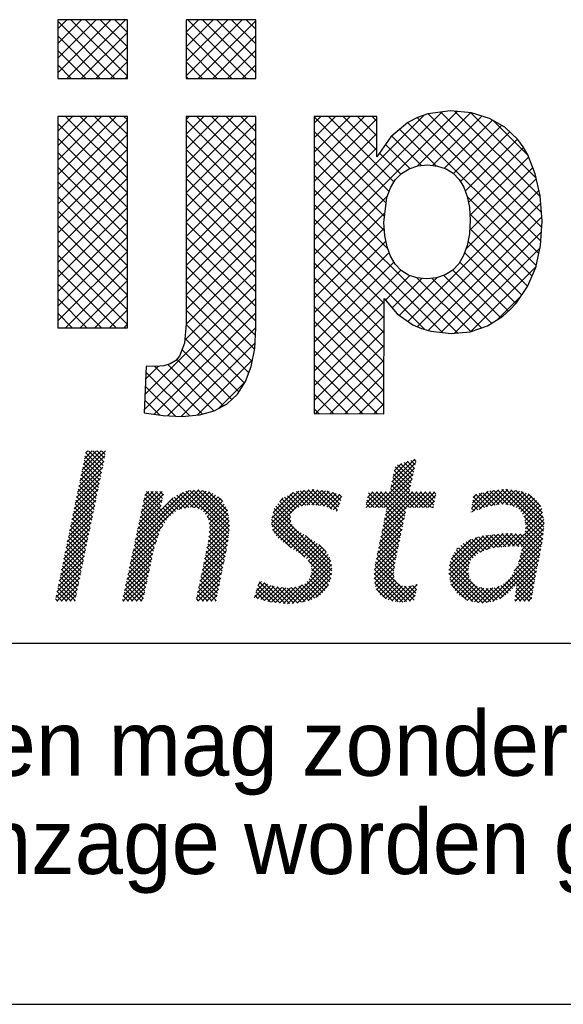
# Model space of a CAD drawing. Extents: x -4389 to 148511, y -40018 to 84100.
# Tile 17 of 28: x 133325 to 134829, y 0 to 2725. Entities that reach past the tile are written whole.
import ezdxf

# ---------------------------------------------------------------- set-up
doc = ezdxf.new("R2010")
doc.units = 0
doc.header["$LTSCALE"] = 100
doc.layers.get('0').update_dxf_attribs({"linetype": 'CONTINUOUS'})
for name, color, linetype in [('00KAD025', 2, 'CONTINUOUS'), ('00KAD070', 5, 'CONTINUOUS'), ('7', 7, 'CONTINUOUS'), ('BL$4----', 7, 'CONTINUOUS')]:
    doc.layers.add(name, color=color, linetype=linetype)
doc.styles.add('BURO-018', font='BUROFONT.shx', dxfattribs={"height": 180})
doc.styles.add('BURO-025', font='BUROFONT.shx', dxfattribs={"height": 250})
doc.styles.add('BURO-035', font='BUROFONT.shx', dxfattribs={"height": 350})
doc.styles.add('BURO-050', font='BUROFONT.shx', dxfattribs={"height": 500})

# ---------------------------------------------------------------- blocks, each defined once
blk = doc.blocks.new('*X7')
at = {"color": 0}
for p, q in [((-16.45, -46.53), (-13.95, -44.03)), ((-16.33, -45.96), (-14.4, -44.03)), ((-16.21, -45.4), (-14.85, -44.03)), ((-16.1, -44.83), (-15.3, -44.03)), ((-15.98, -44.27), (-15.75, -44.03)), ((-14.2, -45.51), (-15.68, -44.03)), ((-14.13, -45.14), (-15.23, -44.03)), ((-14.05, -44.77), (-14.79, -44.03)), ((-13.97, -44.4), (-14.34, -44.03)), ((-16.68, -47.66), (-14.12, -45.1)), ((-16.56, -47.09), (-14, -44.53)), ((-14.43, -46.63), (-16.12, -44.95)), ((-14.36, -46.26), (-16.04, -44.57)), ((-14.28, -45.89), (-15.97, -44.2)), ((15.23, -47.18), (17.55, -44.87)), ((15.35, -46.62), (16.88, -45.08)), ((17.53, -45.82), (16.82, -45.1)), ((17.61, -45.45), (17.16, -44.99)), ((17.7, -45.09), (17.49, -44.88)), ((-16.8, -48.23), (-14.23, -45.67)), ((-14.66, -47.75), (-16.35, -46.06)), ((-14.59, -47.38), (-16.27, -45.69)), ((-14.51, -47), (-16.2, -45.32)), ((13.51, -49.8), (17.54, -45.77)), ((15.11, -47.75), (17.67, -45.19)), ((15.46, -46.05), (16.21, -45.3)), ((17.12, -47.65), (15.47, -46.01)), ((17.2, -47.29), (15.55, -45.63)), ((17.29, -46.92), (15.8, -45.44)), ((17.37, -46.55), (16.14, -45.33)), ((17.45, -46.19), (16.48, -45.22)), ((-17.03, -49.36), (-14.47, -46.8)), ((-16.91, -48.79), (-14.35, -46.23)), ((-14.89, -48.87), (-16.58, -47.18)), ((-14.82, -48.49), (-16.5, -46.81)), ((-14.74, -48.12), (-16.43, -46.44)), ((13.96, -49.8), (17.41, -46.35)), ((14.41, -49.8), (17.29, -46.92)), ((17.92, -49.8), (15.24, -47.12)), ((18.37, -49.8), (15.32, -46.75)), ((17.04, -48.02), (15.4, -46.38)), ((-17.26, -50.49), (-14.7, -47.93)), ((-17.14, -49.92), (-14.58, -47.36)), ((-15.05, -49.61), (-16.73, -47.92)), ((-14.97, -49.24), (-16.66, -47.55)), ((-11.17, -54.27), (-4.9, -48.01)), ((-11.04, -53.7), (-5.41, -48.07)), ((-10.31, -50.27), (-8.19, -48.15)), ((-10.19, -49.7), (-8.64, -48.15)), ((-10.07, -49.13), (-9.09, -48.15)), ((-9.95, -48.56), (-9.54, -48.15)), ((-8.28, -49.64), (-9.77, -48.15)), ((-8.21, -49.27), (-9.32, -48.15)), ((-8.13, -48.89), (-8.87, -48.15)), ((-8.05, -48.52), (-8.42, -48.15)), ((-6.43, -49.98), (-4.45, -48)), ((-5.86, -49.86), (-4.07, -48.07)), ((-1.4, -52.49), (-5.75, -48.13)), ((-1.35, -52.08), (-5.37, -48.06)), ((-5.3, -49.75), (-3.69, -48.14)), ((-1.31, -51.68), (-4.97, -48.02)), ((-1.35, -51.18), (-4.55, -47.99)), ((-1.43, -50.65), (-4, -48.09)), ((-1.51, -50.13), (-3.45, -48.18)), ((2.95, -51.38), (6.28, -48.05)), ((3, -50.89), (5.76, -48.12)), ((3.02, -51.75), (6.8, -47.98)), ((3.1, -52.13), (7.26, -47.97)), ((6.87, -49.53), (5.5, -48.16)), ((7.31, -49.52), (5.89, -48.1)), ((6.02, -49.66), (7.67, -48.01)), ((7.83, -49.59), (6.29, -48.05)), ((6.57, -49.56), (8.08, -48.05)), ((8.36, -49.67), (6.69, -48)), ((7.06, -49.51), (8.48, -48.09)), ((9.11, -49.97), (7.09, -47.95)), ((7.48, -49.54), (8.85, -48.17)), ((9.67, -50.08), (7.59, -48)), ((9.78, -49.74), (8.09, -48.05)), ((9.89, -49.41), (8.59, -48.1)), ((14.56, -50.55), (17.03, -48.08)), ((14.67, -49.98), (17.16, -47.5)), ((17.03, -49.8), (15.09, -47.86)), ((17.47, -49.8), (15.16, -47.49)), ((23.36, -49.83), (25.05, -48.14)), ((23.42, -50.22), (25.59, -48.05)), ((24.11, -49.98), (26.09, -48)), ((24.8, -49.74), (26.58, -47.95)), ((26.56, -49.45), (25.2, -48.1)), ((25.38, -49.61), (27.04, -47.95)), ((27.08, -49.53), (25.6, -48.05)), ((25.9, -49.53), (27.43, -48.01)), ((27.68, -49.68), (26.01, -48.01)), ((30.67, -52.22), (26.42, -47.97)), ((26.43, -49.46), (27.82, -48.06)), ((30.7, -51.81), (26.82, -47.93)), ((26.84, -49.5), (28.21, -48.12)), ((30.74, -51.4), (27.34, -47.99)), ((30.66, -50.87), (27.87, -48.07)), ((30.57, -50.33), (28.4, -48.15)), ((-17.49, -51.62), (-14.93, -49.06)), ((-17.38, -51.05), (-14.82, -48.49)), ((-15.28, -50.73), (-16.96, -49.04)), ((-15.2, -50.36), (-16.89, -48.67)), ((-15.12, -49.98), (-16.81, -48.3)), ((-10.92, -53.13), (-6.05, -48.26)), ((-10.8, -52.56), (-7.06, -48.82)), ((-10.56, -51.42), (-8.16, -49.02)), ((-10.43, -50.85), (-8.04, -48.45)), ((-7.75, -51.07), (-10, -48.82)), ((-8.36, -50.01), (-9.92, -48.45)), ((-6.56, -50.01), (-7.45, -49.12)), ((-6.19, -49.93), (-7.2, -48.93)), ((-5.82, -49.86), (-6.95, -48.73)), ((-5.45, -49.78), (-6.69, -48.54)), ((-4.98, -49.8), (-6.38, -48.4)), ((-4.41, -49.92), (-6.07, -48.26)), ((-4.91, -49.81), (-3.31, -48.21)), ((-4.52, -49.87), (-3.01, -48.36)), ((-4.24, -50.04), (-2.74, -48.53)), ((-3.97, -50.22), (-2.46, -48.71)), ((-3.76, -50.46), (-2.19, -48.89)), ((-3.59, -50.73), (-2.02, -49.16)), ((-2.01, -49.18), (-2.49, -48.69)), ((3.12, -50.31), (5.16, -48.27)), ((3.81, -49.17), (4.16, -48.82)), ((5, -50.35), (3.82, -49.17)), ((5.22, -50.12), (4.02, -48.92)), ((5.44, -49.9), (4.3, -48.75)), ((5.76, -49.76), (4.59, -48.59)), ((6.08, -49.64), (4.88, -48.43)), ((6.47, -49.57), (5.17, -48.27)), ((7.88, -49.6), (9.21, -48.27)), ((8.27, -49.66), (9.56, -48.36)), ((8.61, -49.76), (9.91, -48.46)), ((8.93, -49.89), (10.14, -48.68)), ((10.01, -49.07), (9.2, -48.27)), ((10.12, -48.74), (9.82, -48.43)), ((12.61, -49.8), (14.21, -48.2)), ((12.62, -49.34), (13.76, -48.2)), ((13.43, -49.8), (12.68, -49.05)), ((12.74, -48.78), (13.31, -48.2)), ((13.88, -49.8), (12.76, -48.68)), ((14.33, -49.8), (12.84, -48.31)), ((12.86, -48.21), (12.86, -48.2)), ((13.06, -49.8), (14.66, -48.2)), ((16.38, -51.41), (13.18, -48.2)), ((16.46, -51.03), (13.63, -48.2)), ((16.54, -50.66), (14.08, -48.2)), ((14.21, -52.25), (18.25, -48.2)), ((14.33, -51.68), (17.8, -48.2)), ((14.44, -51.11), (17.35, -48.2)), ((16.62, -50.29), (14.53, -48.2)), ((16.69, -49.92), (14.98, -48.2)), ((17.1, -49.8), (18.7, -48.2)), ((18.82, -49.8), (17.22, -48.2)), ((17.55, -49.8), (19.15, -48.2)), ((19.27, -49.8), (17.67, -48.2)), ((18, -49.8), (19.6, -48.2)), ((19.49, -49.57), (18.12, -48.2)), ((18.45, -49.8), (19.7, -48.55)), ((19.56, -49.2), (18.57, -48.2)), ((18.9, -49.8), (19.58, -49.12)), ((19.64, -48.83), (19.02, -48.2)), ((19.72, -48.45), (19.47, -48.2)), ((23.43, -49.31), (24.44, -48.3)), ((24.31, -49.91), (23.46, -49.05)), ((23.49, -48.8), (23.84, -48.45)), ((24.65, -49.79), (23.51, -48.66)), ((24.98, -49.68), (23.77, -48.47)), ((25.36, -49.61), (24.13, -48.38)), ((25.75, -49.55), (24.49, -48.29)), ((26.15, -49.5), (24.85, -48.19)), ((27.23, -49.55), (28.59, -48.19)), ((27.6, -49.63), (28.91, -48.32)), ((27.88, -49.8), (29.22, -48.46)), ((28.16, -49.97), (29.48, -48.64)), ((28.37, -50.21), (29.75, -48.83)), ((28.54, -50.48), (29.96, -49.07)), ((30.4, -49.7), (29.1, -48.4)), ((-17.73, -52.75), (-15.17, -50.19)), ((-17.61, -52.18), (-15.05, -49.62)), ((-15.51, -51.84), (-17.19, -50.16)), ((-15.43, -51.47), (-17.12, -49.79)), ((-15.35, -51.1), (-17.04, -49.41)), ((-10.68, -51.99), (-8.27, -49.58)), ((-8.27, -51.9), (-10.24, -49.93)), ((-8.09, -51.63), (-10.16, -49.56)), ((-7.92, -51.35), (-10.08, -49.19)), ((-7.57, -50.8), (-8.32, -50.06)), ((-7.32, -50.6), (-8.1, -49.82)), ((-7.07, -50.4), (-7.89, -49.58)), ((-6.82, -50.21), (-7.68, -49.34)), ((-3.44, -51.04), (-1.85, -49.45)), ((-3.39, -51.43), (-1.69, -49.74)), ((-3.34, -51.83), (-1.53, -50.02)), ((9.09, -55.79), (3.22, -49.91)), ((4.93, -51.18), (3.42, -49.66)), ((4.91, -50.71), (3.62, -49.41)), ((9.25, -50.02), (9.91, -49.36)), ((9.56, -50.16), (9.68, -50.04)), ((12.53, -49.8), (12.53, -49.8)), ((12.98, -49.8), (12.61, -49.42)), ((16.3, -51.78), (14.65, -50.12)), ((19.34, -49.8), (19.46, -49.69)), ((23.65, -50.14), (23.35, -49.85)), ((23.98, -50.02), (23.41, -49.45)), ((28.72, -50.76), (30.17, -49.3)), ((28.77, -51.15), (30.33, -49.59)), ((28.83, -51.54), (30.49, -49.88)), ((-17.84, -53.31), (-15.28, -50.76)), ((-15.66, -52.59), (-17.35, -50.9)), ((-15.58, -52.22), (-17.27, -50.53)), ((-8.65, -52.87), (-10.48, -51.04)), ((-8.53, -52.53), (-10.4, -50.67)), ((-8.42, -52.2), (-10.32, -50.3)), ((-1.44, -52.89), (-3.57, -50.76)), ((-3.49, -53.33), (-1.35, -51.19)), ((-3.43, -52.82), (-1.41, -50.8)), ((-3.38, -52.32), (-1.47, -50.41)), ((8.99, -57.03), (2.97, -51.01)), ((9.06, -56.66), (3.05, -50.64)), ((9.1, -56.25), (3.13, -50.27)), ((3.27, -52.4), (4.9, -50.78)), ((3.45, -52.68), (4.94, -51.19)), ((13.98, -53.38), (16.5, -50.85)), ((14.09, -52.81), (16.62, -50.29)), ((16.15, -52.52), (14.49, -50.86)), ((16.23, -52.15), (14.57, -50.49)), ((23.31, -50.26), (23.3, -50.24)), ((27.97, -53.75), (30.69, -51.03)), ((30.63, -52.63), (28.66, -50.66)), ((28.79, -52.48), (30.62, -50.65)), ((28.84, -51.98), (30.56, -50.26)), ((-18.08, -54.45), (-15.52, -51.89)), ((-17.96, -53.88), (-15.4, -51.32)), ((-15.89, -53.71), (-17.58, -52.02)), ((-15.81, -53.33), (-17.5, -51.65)), ((-15.74, -52.96), (-17.42, -51.28)), ((-11.29, -54.84), (-8.13, -51.69)), ((-8.99, -53.87), (-10.71, -52.15)), ((-8.87, -53.54), (-10.63, -51.78)), ((-8.76, -53.2), (-10.55, -51.41)), ((-3.73, -54.47), (-1.35, -52.09)), ((-3.61, -53.9), (-1.3, -51.58)), ((-1.49, -53.29), (-3.4, -51.38)), ((-1.54, -53.69), (-3.33, -51.9)), ((6.35, -54.85), (2.97, -51.46)), ((4.98, -53.92), (3.08, -52.02)), ((3.65, -52.93), (5.06, -51.52)), ((3.9, -53.12), (5.25, -51.77)), ((4.15, -53.32), (5.47, -52.01)), ((13.74, -54.51), (16.26, -51.99)), ((13.86, -53.94), (16.38, -51.42)), ((15.91, -53.63), (14.26, -51.98)), ((15.99, -53.26), (14.34, -51.61)), ((16.07, -52.89), (14.42, -51.24)), ((28.41, -53.76), (30.74, -51.43)), ((28.43, -54.19), (30.69, -51.92)), ((30.59, -53.04), (28.79, -51.24)), ((30.44, -53.79), (28.82, -52.17)), ((30.52, -53.42), (28.86, -51.76)), ((-18.31, -55.58), (-15.75, -53.02)), ((-18.19, -55.01), (-15.63, -52.45)), ((-16.12, -54.82), (-17.81, -53.14)), ((-16.04, -54.45), (-17.73, -52.77)), ((-15.97, -54.08), (-17.65, -52.39)), ((-11.41, -55.41), (-8.54, -52.54)), ((-9.15, -54.61), (-10.87, -52.89)), ((-9.07, -54.24), (-10.79, -52.52)), ((-3.97, -55.6), (-1.46, -53.1)), ((-3.85, -55.04), (-1.41, -52.6)), ((-1.76, -54.81), (-3.46, -53.11)), ((-1.69, -54.44), (-3.42, -52.71)), ((-1.61, -54.07), (-3.37, -52.3)), ((4.41, -53.51), (5.71, -52.22)), ((4.67, -53.7), (5.98, -52.39)), ((4.93, -53.89), (6.26, -52.56)), ((5.2, -54.07), (6.53, -52.74)), ((5.47, -54.25), (6.81, -52.91)), ((5.75, -54.42), (7.08, -53.09)), ((9.02, -55.27), (6.42, -52.66)), ((13.51, -55.63), (16.02, -53.13)), ((13.63, -55.07), (16.14, -52.56)), ((15.68, -54.74), (14.03, -53.1)), ((15.76, -54.37), (14.11, -52.72)), ((15.84, -54), (14.19, -52.35)), ((21.04, -56.19), (24.55, -52.68)), ((21.05, -56.63), (25.06, -52.62)), ((21.09, -55.69), (23.96, -52.83)), ((21.12, -57.01), (25.56, -52.57)), ((21.27, -55.06), (23.28, -53.06)), ((24.25, -54.33), (23.08, -53.16)), ((24.58, -54.21), (23.38, -53.01)), ((24.91, -54.1), (23.72, -52.9)), ((25.24, -53.98), (24.06, -52.79)), ((24.25, -54.33), (26.06, -52.51)), ((25.6, -53.89), (24.41, -52.69)), ((26.01, -53.85), (24.81, -52.65)), ((24.94, -54.09), (26.57, -52.46)), ((26.43, -53.82), (25.22, -52.61)), ((25.59, -53.89), (27.05, -52.43)), ((26.85, -53.79), (25.62, -52.56)), ((27.26, -53.75), (26.03, -52.52)), ((26.08, -53.85), (27.47, -52.45)), ((27.71, -53.75), (26.43, -52.47)), ((26.56, -53.81), (27.9, -52.47)), ((28.16, -53.76), (26.84, -52.43)), ((27.05, -53.77), (28.33, -52.5)), ((30.15, -55.29), (27.3, -52.44)), ((27.53, -53.74), (28.75, -52.52)), ((30.22, -54.92), (27.77, -52.47)), ((28.14, -55.38), (30.6, -52.91)), ((30.3, -54.54), (28.25, -52.49)), ((28.28, -54.78), (30.65, -52.42)), ((30.37, -54.17), (28.72, -52.52)), ((-18.54, -56.71), (-15.98, -54.15)), ((-18.43, -56.14), (-15.87, -53.58)), ((-16.27, -55.57), (-17.96, -53.88)), ((-16.2, -55.2), (-17.88, -53.51)), ((-11.65, -56.56), (-9, -53.9)), ((-11.53, -55.98), (-8.77, -53.22)), ((-9.38, -55.73), (-11.11, -54)), ((-9.3, -55.36), (-11.03, -53.63)), ((-9.22, -54.98), (-10.95, -53.26)), ((-4.21, -56.74), (-1.63, -54.17)), ((-4.09, -56.17), (-1.52, -53.61)), ((-1.92, -55.56), (-3.6, -53.87)), ((-1.84, -55.18), (-3.53, -53.5)), ((6.03, -54.58), (7.36, -53.26)), ((6.28, -54.78), (7.61, -53.45)), ((6.52, -54.99), (7.87, -53.65)), ((6.73, -55.24), (8.12, -53.84)), ((6.91, -55.5), (8.33, -54.08)), ((8.52, -54.32), (7.78, -53.58)), ((13.46, -56.13), (15.9, -53.7)), ((15.53, -55.5), (13.88, -53.84)), ((15.6, -55.12), (13.96, -53.47)), ((23.15, -55.48), (21.79, -54.12)), ((21.83, -54.05), (21.94, -53.95)), ((23.28, -55.16), (22.01, -53.89)), ((23.51, -54.94), (22.24, -53.68)), ((23.74, -54.73), (22.48, -53.47)), ((23.97, -54.51), (22.78, -53.31)), ((24.95, -59.46), (30.4, -54.01)), ((27.7, -56.26), (30.51, -53.46)), ((30.08, -55.67), (28.46, -54.06)), ((-18.66, -57.27), (-16.1, -54.71)), ((-16.5, -56.68), (-18.19, -55)), ((-16.43, -56.31), (-18.11, -54.63)), ((-16.35, -55.94), (-18.04, -54.25)), ((-11.9, -57.7), (-9.23, -55.03)), ((-11.78, -57.13), (-9.12, -54.47)), ((-9.61, -56.84), (-11.35, -55.11)), ((-9.54, -56.47), (-11.27, -54.74)), ((-9.46, -56.1), (-11.19, -54.37)), ((-4.33, -57.31), (-1.75, -54.73)), ((-2.15, -56.67), (-3.84, -54.98)), ((-2.07, -56.3), (-3.76, -54.61)), ((-1.99, -55.93), (-3.68, -54.24)), ((4.6, -59.61), (9, -55.21)), ((8.89, -57.38), (6.69, -55.18)), ((6.94, -56.82), (8.86, -54.9)), ((7.02, -55.84), (8.53, -54.33)), ((7.07, -56.24), (8.72, -54.59)), ((13.41, -56.63), (15.78, -54.26)), ((13.43, -57.07), (15.66, -54.83)), ((15.44, -56.75), (13.65, -54.96)), ((15.43, -56.29), (13.73, -54.59)), ((15.48, -55.89), (13.8, -54.21)), ((23.08, -56.76), (21.3, -54.98)), ((23, -56.23), (21.43, -54.66)), ((23.05, -55.83), (21.61, -54.39)), ((25.5, -59.36), (30.29, -54.57)), ((26.22, -59.09), (30.18, -55.13)), ((29.86, -56.8), (28.2, -55.14)), ((29.93, -56.42), (28.29, -54.78)), ((30, -56.05), (28.37, -54.42)), ((-18.89, -58.4), (-16.33, -55.84)), ((-18.77, -57.84), (-16.22, -55.28)), ((-16.73, -57.8), (-18.42, -56.12)), ((-16.66, -57.43), (-18.34, -55.74)), ((-16.58, -57.06), (-18.27, -55.37)), ((-12.14, -58.84), (-9.47, -56.17)), ((-12.02, -58.27), (-9.35, -55.6)), ((-9.77, -57.58), (-11.5, -55.85)), ((-9.69, -57.21), (-11.42, -55.48)), ((-4.57, -58.45), (-1.98, -55.86)), ((-4.45, -57.88), (-1.86, -55.3)), ((-2.38, -57.79), (-4.07, -56.1)), ((-2.3, -57.42), (-3.99, -55.73)), ((-2.22, -57.05), (-3.92, -55.35)), ((5.08, -59.57), (9.06, -55.59)), ((5.57, -59.54), (9.11, -55.99)), ((8.76, -57.7), (7.05, -56)), ((16.73, -59.38), (13.46, -56.12)), ((13.49, -57.46), (15.55, -55.4)), ((17.12, -59.33), (13.51, -55.71)), ((13.55, -57.85), (15.48, -55.92)), ((17.49, -59.25), (13.57, -55.33)), ((24.5, -59.52), (21.05, -56.08)), ((24.9, -59.47), (21.1, -55.67)), ((25.29, -59.42), (21.18, -55.31)), ((21.19, -57.39), (23.18, -55.39)), ((21.29, -57.73), (23.03, -55.99)), ((29.66, -57.95), (27.8, -56.09)), ((27.92, -57.84), (30.07, -55.69)), ((29.73, -57.57), (27.97, -55.81)), ((29.8, -57.19), (28.11, -55.5)), ((-19.01, -58.97), (-16.45, -56.41)), ((-18.92, -59.33), (-16.56, -56.98)), ((-16.89, -58.55), (-18.57, -56.86)), ((-16.81, -58.17), (-18.5, -56.49)), ((-12.19, -59.33), (-9.59, -56.74)), ((-10, -58.69), (-11.74, -56.96)), ((-9.93, -58.32), (-11.66, -56.59)), ((-9.85, -57.95), (-11.58, -56.22)), ((-4.68, -59.01), (-2.1, -56.43)), ((-4.55, -59.33), (-2.21, -56.99)), ((-2.61, -58.91), (-4.31, -57.21)), ((-2.53, -58.54), (-4.23, -56.84)), ((-2.45, -58.16), (-4.15, -56.47)), ((6.11, -59.44), (9.08, -56.48)), ((6.71, -59.3), (9, -57.01)), ((8.18, -58.47), (6.79, -57.08)), ((8.4, -58.24), (6.95, -56.79)), ((8.59, -57.98), (7.03, -56.42)), ((15.86, -59.41), (13.41, -56.96)), ((16.33, -59.44), (13.42, -56.53)), ((13.68, -58.16), (15.41, -56.43)), ((13.86, -58.43), (15.46, -56.83)), ((14.04, -58.7), (15.57, -57.17)), ((24, -59.47), (21.03, -56.5)), ((23.46, -59.38), (21.13, -57.05)), ((21.48, -58), (23.03, -56.45)), ((21.66, -58.26), (23.09, -56.83)), ((21.85, -58.53), (23.23, -57.14)), ((27.75, -57.83), (27.08, -57.17)), ((29.46, -59.1), (27.31, -56.94)), ((29.53, -58.72), (27.47, -56.66)), ((29.6, -58.33), (27.64, -56.37)), ((27.78, -58.88), (29.87, -56.79)), ((27.85, -58.36), (29.96, -56.25)), ((-17.45, -59.33), (-18.8, -57.98)), ((-17.04, -59.29), (-18.73, -57.61)), ((-16.96, -58.92), (-18.65, -57.23)), ((-18.47, -59.33), (-16.68, -57.54)), ((-18.02, -59.33), (-16.8, -58.11)), ((-10.71, -59.33), (-11.98, -58.07)), ((-10.26, -59.33), (-11.9, -57.7)), ((-10.08, -59.07), (-11.82, -57.33)), ((-11.74, -59.33), (-9.71, -57.31)), ((-11.29, -59.33), (-9.83, -57.88)), ((-3.08, -59.33), (-4.46, -57.95)), ((-2.68, -59.28), (-4.38, -57.58)), ((-4.1, -59.33), (-2.33, -57.56)), ((-3.65, -59.33), (-2.44, -58.12)), ((1.2, -58.97), (2.57, -57.6)), ((1.4, -58.32), (2.25, -57.47)), ((2.86, -59.44), (1.48, -58.05)), ((1.54, -59.07), (2.88, -57.74)), ((3.36, -59.49), (1.58, -57.71)), ((1.6, -57.67), (1.93, -57.34)), ((3.86, -59.54), (1.69, -57.37)), ((1.89, -59.17), (3.23, -57.83)), ((4.36, -59.59), (2.23, -57.46)), ((2.24, -59.27), (3.63, -57.89)), ((2.59, -59.37), (4.02, -57.94)), ((2.97, -59.45), (4.42, -58)), ((4.81, -59.59), (3.01, -57.79)), ((3.37, -59.49), (4.89, -57.97)), ((5.23, -59.56), (3.55, -57.88)), ((3.78, -59.53), (5.4, -57.91)), ((5.65, -59.53), (4.07, -57.95)), ((4.19, -59.57), (6.07, -57.69)), ((6.03, -59.46), (4.57, -58.01)), ((6.4, -59.39), (4.98, -57.96)), ((6.75, -59.28), (5.38, -57.91)), ((7.07, -59.16), (5.75, -57.83)), ((7.39, -59.02), (6.06, -57.69)), ((7.67, -58.86), (6.37, -57.56)), ((7.95, -58.69), (6.59, -57.33)), ((7.49, -58.96), (8.76, -57.69)), ((15.33, -59.34), (13.49, -57.5)), ((14.65, -59.11), (13.64, -58.09)), ((14.29, -58.9), (15.74, -57.45)), ((14.58, -59.06), (15.99, -57.64)), ((14.86, -59.22), (16.3, -57.78)), ((15.22, -59.32), (16.68, -57.86)), ((15.61, -59.38), (17.21, -57.77)), ((16, -59.44), (17.8, -57.64)), ((16.47, -59.42), (17.72, -58.16)), ((17.57, -58.88), (16.52, -57.83)), ((17.65, -58.51), (16.95, -57.82)), ((17.73, -58.14), (17.33, -57.75)), ((17.81, -57.77), (17.7, -57.66)), ((22.84, -59.21), (21.23, -57.6)), ((22.08, -58.74), (23.42, -57.4)), ((22.36, -58.91), (23.65, -57.63)), ((22.64, -59.08), (23.92, -57.8)), ((22.91, -59.26), (24.22, -57.95)), ((23.27, -59.35), (24.61, -58.01)), ((23.65, -59.42), (25.02, -58.05)), ((24.04, -59.48), (25.52, -57.99)), ((25.64, -59.31), (24.28, -57.96)), ((24.44, -59.53), (26.15, -57.81)), ((25.96, -59.19), (24.82, -58.05)), ((26.29, -59.07), (25.25, -58.02)), ((26.56, -58.89), (25.65, -57.97)), ((26.82, -58.7), (25.99, -57.87)), ((27.08, -58.52), (26.31, -57.74)), ((27.32, -58.3), (26.59, -57.57)), ((27.53, -58.06), (26.85, -57.38)), ((27.78, -59.33), (29.77, -57.34)), ((29.25, -59.33), (27.9, -57.98)), ((28.23, -59.33), (29.68, -57.88)), ((-18.8, -59.33), (-19.03, -59.1)), ((-18.35, -59.33), (-18.96, -58.72)), ((-17.9, -59.33), (-18.88, -58.35)), ((-17.57, -59.33), (-16.91, -58.67)), ((-12.06, -59.33), (-12.21, -59.18)), ((-11.61, -59.33), (-12.14, -58.81)), ((-11.16, -59.33), (-12.06, -58.44)), ((-10.84, -59.33), (-9.95, -58.44)), ((-10.39, -59.33), (-10.07, -59.01)), ((-4.43, -59.33), (-4.69, -59.06)), ((-3.98, -59.33), (-4.62, -58.69)), ((-3.53, -59.33), (-4.54, -58.32)), ((-3.21, -59.33), (-2.56, -58.69)), ((1.62, -59.1), (1.27, -58.74)), ((2.25, -59.27), (1.37, -58.4)), ((16.98, -59.35), (17.6, -58.73)), ((27.9, -59.33), (27.74, -59.17)), ((28.35, -59.33), (27.8, -58.78)), ((28.8, -59.33), (27.85, -58.38)), ((28.67, -59.33), (29.58, -58.42)), ((29.12, -59.33), (29.49, -58.97)), ((-17.12, -59.33), (-17.03, -59.24)), ((-2.76, -59.33), (-2.68, -59.25))]:
    blk.add_line(p, q, dxfattribs=at)
blk = doc.blocks.new('KUIJPERSKLEUR')
at = {"color": 170}
for p, q in [((-150.81, 25.787), (-149.343, 27.254)), ((-150.81, 26.191), (-149.748, 27.254)), ((-150.81, 26.595), (-150.152, 27.254)), ((-150.81, 26.999), (-150.556, 27.254)), ((-149.229, 25.63), (-150.81, 27.212)), ((-150.563, 25.63), (-148.939, 27.254)), ((-148.885, 25.691), (-150.448, 27.254)), ((-148.885, 26.095), (-150.044, 27.254)), ((-148.885, 26.5), (-149.64, 27.254)), ((-148.885, 26.904), (-149.236, 27.254)), ((-147.261, 25.699), (-145.706, 27.254)), ((-147.261, 26.103), (-146.111, 27.254)), ((-147.261, 26.507), (-146.515, 27.254)), ((-147.261, 26.912), (-146.919, 27.254)), ((-145.592, 25.63), (-147.215, 27.254)), ((-146.926, 25.63), (-145.336, 27.22)), ((-145.336, 25.779), (-146.811, 27.254)), ((-145.336, 26.183), (-146.407, 27.254)), ((-145.336, 26.587), (-146.003, 27.254)), ((-145.336, 26.991), (-145.599, 27.254)), ((-149.633, 25.63), (-150.81, 26.808)), ((-150.159, 25.63), (-148.885, 26.904)), ((-145.996, 25.63), (-147.261, 26.896)), ((-146.522, 25.63), (-145.336, 26.816)), ((-149.755, 25.63), (-148.885, 26.5)), ((-146.4, 25.63), (-147.261, 26.492)), ((-150.037, 25.63), (-150.81, 26.404)), ((-146.118, 25.63), (-145.336, 26.412)), ((-150.441, 25.63), (-150.81, 26)), ((-149.351, 25.63), (-148.885, 26.096)), ((-146.804, 25.63), (-147.261, 26.088)), ((-145.714, 25.63), (-145.336, 26.008)), ((-148.946, 25.63), (-148.885, 25.692)), ((-147.208, 25.63), (-147.261, 25.684)), ((-150.81, 22.958), (-149.193, 24.576)), ((-150.81, 23.362), (-149.597, 24.576)), ((-150.81, 23.766), (-150.001, 24.576)), ((-150.81, 24.171), (-150.405, 24.576)), ((-150.81, 24.575), (-150.809, 24.576)), ((-148.885, 22.863), (-150.599, 24.576)), ((-148.885, 23.267), (-150.195, 24.576)), ((-148.885, 23.671), (-149.79, 24.576)), ((-148.885, 24.075), (-149.386, 24.576)), ((-148.885, 24.479), (-148.982, 24.576)), ((-147.261, 22.87), (-145.556, 24.576)), ((-147.261, 23.275), (-145.96, 24.576)), ((-147.261, 23.679), (-146.364, 24.576)), ((-147.261, 24.083), (-146.768, 24.576)), ((-147.261, 24.487), (-147.172, 24.576)), ((-145.336, 22.95), (-146.962, 24.576)), ((-145.336, 23.354), (-146.558, 24.576)), ((-145.336, 23.758), (-146.153, 24.576)), ((-145.336, 24.162), (-145.749, 24.576)), ((-145.336, 24.566), (-145.345, 24.576)), ((-143.719, 20.755), (-139.76, 24.714)), ((-143.719, 21.16), (-140.176, 24.702)), ((-143.719, 21.564), (-140.666, 24.616)), ((-143.719, 23.18), (-142.323, 24.576)), ((-143.719, 23.584), (-142.727, 24.576)), ((-143.719, 23.988), (-143.131, 24.576)), ((-143.719, 24.392), (-143.535, 24.576)), ((-141.648, 22.495), (-143.719, 24.566)), ((-141.513, 22.764), (-143.325, 24.576)), ((-141.983, 23.638), (-142.92, 24.576)), ((-141.983, 24.043), (-142.516, 24.576)), ((-141.983, 24.447), (-142.112, 24.576)), ((-140.869, 23.201), (-139.393, 24.677)), ((-137.45, 21.126), (-140.868, 24.544)), ((-137.424, 21.504), (-140.569, 24.649)), ((-140.448, 23.218), (-139.078, 24.588)), ((-137.43, 21.914), (-140.213, 24.697)), ((-137.462, 22.35), (-139.833, 24.722)), ((-137.574, 22.866), (-139.384, 24.676)), ((-150.81, 22.554), (-148.885, 24.479)), ((-148.885, 22.458), (-150.81, 24.384)), ((-145.336, 22.546), (-147.261, 24.471)), ((-147.261, 22.466), (-145.336, 24.392)), ((-143.719, 22.776), (-141.983, 24.511)), ((-137.506, 20.778), (-141.13, 24.402)), ((-140.123, 23.139), (-138.785, 24.477)), ((-139.864, 22.993), (-138.527, 24.33)), ((-137.797, 23.493), (-138.775, 24.472)), ((-150.81, 22.15), (-148.885, 24.075)), ((-145.336, 22.142), (-147.261, 24.067)), ((-147.261, 22.062), (-145.336, 23.988)), ((-141.728, 22.171), (-143.719, 24.162)), ((-143.719, 22.372), (-141.983, 24.107)), ((-140.753, 23.217), (-141.571, 24.034)), ((-140.337, 23.204), (-141.35, 24.218)), ((-139.676, 22.777), (-138.304, 24.15)), ((-148.885, 22.054), (-150.81, 23.979)), ((-141.772, 21.811), (-143.719, 23.757)), ((-141.075, 23.134), (-141.743, 23.802)), ((-139.541, 22.508), (-138.098, 23.951)), ((-139.453, 22.193), (-137.926, 23.72)), ((-150.81, 21.746), (-148.885, 23.671)), ((-148.885, 21.65), (-150.81, 23.575)), ((-145.336, 21.738), (-147.261, 23.663)), ((-147.261, 21.658), (-145.336, 23.583)), ((-143.719, 21.968), (-141.983, 23.703)), ((-141.322, 22.978), (-141.908, 23.564)), ((-139.41, 21.831), (-137.783, 23.458)), ((-150.81, 21.342), (-148.885, 23.267)), ((-148.885, 21.246), (-150.81, 23.171)), ((-145.336, 21.334), (-147.261, 23.259)), ((-147.261, 21.254), (-145.336, 23.179)), ((-141.777, 21.411), (-143.719, 23.353)), ((-139.418, 21.419), (-137.67, 23.167)), ((-141.683, 20.913), (-143.719, 22.949)), ((-150.81, 20.938), (-148.885, 22.863)), ((-148.885, 20.842), (-150.81, 22.767)), ((-145.336, 20.929), (-147.261, 22.855)), ((-147.261, 20.85), (-145.336, 22.775)), ((-139.519, 20.914), (-137.573, 22.86)), ((-150.81, 20.534), (-148.885, 22.459)), ((-148.885, 20.438), (-150.81, 22.363)), ((-145.336, 20.525), (-147.261, 22.451)), ((-147.261, 20.446), (-145.336, 22.371)), ((-139.755, 18.582), (-143.719, 22.545)), ((-143.719, 20.351), (-141.69, 22.38)), ((-141.125, 18.904), (-137.498, 22.531)), ((-137.579, 20.446), (-139.488, 22.356)), ((-140.17, 18.592), (-143.719, 22.141)), ((-140.869, 18.755), (-137.449, 22.176)), ((-150.81, 20.129), (-148.885, 22.055)), ((-148.885, 20.034), (-150.81, 21.959)), ((-145.336, 20.121), (-147.261, 22.047)), ((-147.261, 20.042), (-145.336, 21.967)), ((-143.719, 19.947), (-141.761, 21.905)), ((-137.693, 20.157), (-139.413, 21.876)), ((-150.81, 19.725), (-148.885, 21.65)), ((-148.885, 19.63), (-150.81, 21.555)), ((-145.336, 19.717), (-147.261, 21.642)), ((-147.261, 19.638), (-145.336, 21.563)), ((-140.659, 18.678), (-143.719, 21.737)), ((-140.569, 18.652), (-137.421, 21.799)), ((-143.719, 19.543), (-141.782, 21.48)), ((-141.787, 19.401), (-143.719, 21.333)), ((-140.219, 18.598), (-137.432, 21.384)), ((-137.815, 19.875), (-139.415, 21.475)), ((-150.81, 19.321), (-148.885, 21.246)), ((-148.885, 19.226), (-150.81, 21.151)), ((-145.336, 19.313), (-147.261, 21.238)), ((-147.261, 19.233), (-145.336, 21.159)), ((-143.719, 19.139), (-141.734, 21.123)), ((-137.978, 19.633), (-139.464, 21.12)), ((-150.81, 18.917), (-148.885, 20.842)), ((-148.885, 18.821), (-150.81, 20.747)), ((-147.262, 18.829), (-145.336, 20.755)), ((-145.336, 18.909), (-147.261, 20.834)), ((-141.788, 18.998), (-143.719, 20.929)), ((-143.719, 18.735), (-141.646, 20.808)), ((-139.839, 18.574), (-137.471, 20.941)), ((-138.144, 19.395), (-139.557, 20.808)), ((-143.719, 18.331), (-141.511, 20.538)), ((-141.789, 18.595), (-143.719, 20.525)), ((-138.34, 19.187), (-139.693, 20.54)), ((-149.196, 18.728), (-150.81, 20.342)), ((-150.595, 18.728), (-148.885, 20.438)), ((-147.3, 18.387), (-145.336, 20.351)), ((-145.345, 18.514), (-147.261, 20.43)), ((-143.719, 17.927), (-141.324, 20.322)), ((-141.75, 19.491), (-141.072, 20.169)), ((-138.813, 18.851), (-140.135, 20.174)), ((-138.565, 19.008), (-139.879, 20.322)), ((-139.386, 18.623), (-137.583, 20.425)), ((-149.6, 18.728), (-150.81, 19.938)), ((-150.191, 18.728), (-148.885, 20.034)), ((-148.399, 16.883), (-145.336, 19.946)), ((-145.366, 18.131), (-147.261, 20.026)), ((-141.79, 18.191), (-143.719, 20.12)), ((-141.561, 19.276), (-140.743, 20.094)), ((-141.361, 19.072), (-140.318, 20.115)), ((-139.39, 18.621), (-140.88, 20.111)), ((-139.089, 18.724), (-140.46, 20.095)), ((-149.787, 18.728), (-148.885, 19.63)), ((-141.79, 17.788), (-143.719, 19.716)), ((-150.004, 18.728), (-150.81, 19.534)), ((-148.416, 16.462), (-145.336, 19.542)), ((-145.433, 17.794), (-147.261, 19.622)), ((-143.719, 17.523), (-141.787, 19.454)), ((-138.651, 18.954), (-137.993, 19.611)), ((-150.408, 18.728), (-150.81, 19.13)), ((-149.383, 18.728), (-148.885, 19.226)), ((-148.142, 16.332), (-145.336, 19.138)), ((-145.525, 17.482), (-147.261, 19.218)), ((-141.791, 17.385), (-143.719, 19.312)), ((-148.979, 18.728), (-148.885, 18.822)), ((-145.643, 17.195), (-147.263, 18.815)), ((-143.719, 17.118), (-141.788, 19.049)), ((-141.792, 16.981), (-143.719, 18.908)), ((-147.777, 16.293), (-145.336, 18.734)), ((-143.719, 16.714), (-141.789, 18.644)), ((-147.393, 16.273), (-145.355, 18.311)), ((-145.801, 16.949), (-147.295, 18.443)), ((-141.793, 16.578), (-143.719, 18.504)), ((-145.997, 16.742), (-147.376, 18.121)), ((-141.964, 16.345), (-143.719, 18.1)), ((-143.678, 16.351), (-141.789, 18.239)), ((-146.225, 16.565), (-147.516, 17.857)), ((-146.955, 16.307), (-145.424, 17.838)), ((-143.275, 16.35), (-141.79, 17.834)), ((-148.382, 17.304), (-148.026, 17.661)), ((-147.162, 16.29), (-148.374, 17.502)), ((-146.804, 16.336), (-148.123, 17.655)), ((-146.486, 16.422), (-147.769, 17.706)), ((-142.369, 16.346), (-143.719, 17.696)), ((-146.376, 16.482), (-145.614, 17.243)), ((-142.775, 16.348), (-143.719, 17.292)), ((-142.872, 16.348), (-141.791, 17.43)), ((-147.558, 16.281), (-148.39, 17.114)), ((-142.47, 16.347), (-141.792, 17.025)), ((-147.992, 16.312), (-148.406, 16.725)), ((-143.18, 16.349), (-143.719, 16.888)), ((-143.586, 16.351), (-143.719, 16.483)), ((-142.067, 16.345), (-141.793, 16.62))]:
    blk.add_line(p, q, dxfattribs=at)
at = {"layer": '7', "color": 170, "linetype": 'CONTINUOUS'}
for p, q in [((-148.885, 27.254), (-150.81, 27.254)), ((-150.81, 27.254), (-150.81, 25.63)), ((-148.885, 25.63), (-148.885, 27.254)), ((-145.336, 27.254), (-147.261, 27.254)), ((-147.261, 27.254), (-147.261, 25.63)), ((-145.336, 25.63), (-145.336, 27.254)), ((-150.81, 25.63), (-148.885, 25.63)), ((-147.261, 25.63), (-145.336, 25.63)), ((-150.81, 24.576), (-150.81, 18.728)), ((-148.885, 24.576), (-150.81, 24.576)), ((-148.885, 18.728), (-148.885, 24.576)), ((-147.261, 24.576), (-147.261, 18.833)), ((-145.336, 24.576), (-147.261, 24.576)), ((-145.336, 18.722), (-145.336, 24.576)), ((-143.719, 24.576), (-143.719, 16.351)), ((-141.983, 24.576), (-143.719, 24.576)), ((-141.983, 23.456), (-141.983, 24.576)), ((-140.857, 24.55), (-141.125, 24.406)), ((-140.575, 24.648), (-140.857, 24.55)), ((-139.947, 24.733), (-140.575, 24.648)), ((-139.364, 24.674), (-139.947, 24.733)), ((-138.866, 24.523), (-139.364, 24.674)), ((-141.125, 24.406), (-141.597, 24.013)), ((-138.441, 24.281), (-138.866, 24.523)), ((-138.087, 23.941), (-138.441, 24.281)), ((-141.597, 24.013), (-141.983, 23.456)), ((-137.936, 23.738), (-138.087, 23.941)), ((-137.805, 23.515), (-137.936, 23.738)), ((-137.602, 22.991), (-137.805, 23.515)), ((-141.093, 23.129), (-140.85, 23.207)), ((-140.85, 23.207), (-140.575, 23.233)), ((-140.575, 23.233), (-140.307, 23.201)), ((-140.307, 23.201), (-140.071, 23.122)), ((-141.479, 22.821), (-141.302, 22.998)), ((-141.302, 22.998), (-141.093, 23.129)), ((-140.071, 23.122), (-139.875, 23.004)), ((-139.875, 23.004), (-139.711, 22.834)), ((-137.465, 22.382), (-137.602, 22.991)), ((-141.61, 22.598), (-141.479, 22.821)), ((-139.711, 22.834), (-139.58, 22.618)), ((-141.708, 22.33), (-141.61, 22.598)), ((-139.58, 22.618), (-139.488, 22.356)), ((-139.488, 22.356), (-139.423, 22.055)), ((-137.412, 21.681), (-137.465, 22.382)), ((-141.793, 21.642), (-141.708, 22.33)), ((-139.423, 22.055), (-139.403, 21.701)), ((-141.767, 21.282), (-141.793, 21.642)), ((-139.403, 21.701), (-139.423, 21.328)), ((-137.458, 21.001), (-137.412, 21.681)), ((-141.702, 20.968), (-141.767, 21.282)), ((-139.423, 21.328), (-139.488, 21.001)), ((-139.488, 21.001), (-139.586, 20.725)), ((-137.589, 20.398), (-137.458, 21.001)), ((-141.61, 20.706), (-141.702, 20.968)), ((-139.586, 20.725), (-139.718, 20.496)), ((-141.479, 20.483), (-141.61, 20.706)), ((-141.315, 20.313), (-141.479, 20.483)), ((-139.718, 20.496), (-139.881, 20.319)), ((-141.112, 20.182), (-141.315, 20.313)), ((-140.877, 20.11), (-141.112, 20.182)), ((-140.091, 20.188), (-140.333, 20.11)), ((-139.881, 20.319), (-140.091, 20.188)), ((-137.818, 19.868), (-137.589, 20.398)), ((-140.608, 20.077), (-140.877, 20.11)), ((-140.333, 20.11), (-140.608, 20.077)), ((-138.126, 19.416), (-137.818, 19.868)), ((-141.793, 16.344), (-141.787, 19.534)), ((-141.787, 19.534), (-141.42, 19.115)), ((-138.303, 19.219), (-138.126, 19.416)), ((-141.42, 19.115), (-140.988, 18.807)), ((-138.499, 19.049), (-138.303, 19.219)), ((-147.261, 18.833), (-147.307, 18.303)), ((-140.988, 18.807), (-140.746, 18.702)), ((-138.925, 18.781), (-138.499, 19.049)), ((-150.81, 18.728), (-148.885, 18.728)), ((-145.362, 18.152), (-145.336, 18.722)), ((-140.746, 18.702), (-140.49, 18.63)), ((-140.49, 18.63), (-139.934, 18.564)), ((-139.934, 18.564), (-139.403, 18.617)), ((-139.403, 18.617), (-138.925, 18.781)), ((-147.307, 18.303), (-147.444, 17.942)), ((-145.46, 17.654), (-145.362, 18.152)), ((-147.7, 17.726), (-147.877, 17.674)), ((-147.549, 17.818), (-147.7, 17.726)), ((-147.444, 17.942), (-147.549, 17.818)), ((-148.368, 17.667), (-148.42, 16.371)), ((-148.099, 17.654), (-148.368, 17.667)), ((-147.877, 17.674), (-148.099, 17.654)), ((-145.617, 17.235), (-145.46, 17.654)), ((-145.84, 16.888), (-145.617, 17.235)), ((-146.128, 16.619), (-145.84, 16.888)), ((-148.42, 16.371), (-147.896, 16.299)), ((-146.894, 16.312), (-146.482, 16.423)), ((-146.482, 16.423), (-146.128, 16.619)), ((-147.896, 16.299), (-147.379, 16.272)), ((-147.379, 16.272), (-146.894, 16.312)), ((-143.719, 16.351), (-141.793, 16.344))]:
    blk.add_line(p, q, dxfattribs=at)
at = {"color": 170, "xscale": 0.271494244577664, "yscale": 0.271494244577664, "zscale": 0.271494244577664}
blk.add_blockref('*X7', (-145.703, 27.27), dxfattribs=at)
at = {"color": 1, "style": 'BURO-018'}
for s, p in [('Deze tekening blijft eigendom en mag zonder onze schriftelijke toestemming niet', (-185, 6.326)), ('gekopieerd of aan derden ter inzage worden gegeven, noch voor of door derden worden gebruikt', (-185, 3.607))]:
    blk.add_text(s, height=1.8, dxfattribs=at).set_placement(p)
at = {"color": 150, "style": 'BURO-025'}
for tag, p in [('TKSCHAAL', (-167, 67)), ('TKBLADNR', (-124, 67)), ('TKDATCREAT', (-81, 67)), ('TKDATA', (-30, 67)), ('TKINIT', (-30, 58)), ('PRPRLEID', (-30, 49)), ('PRGRLEID', (-30, 40))]:
    blk.add_attdef(tag, p, '', height=2.5, dxfattribs=at)
at = {"color": 3, "style": 'BURO-035'}
for tag, p in [('PROMSCHR', (-177, 55)), ('TK1OMSCHR', (-177, 42))]:
    blk.add_attdef(tag, p, '', height=3.5, dxfattribs=at)
at = {"color": 1, "style": 'BURO-025'}
blk.add_attdef('TKFILE', (-4, 40), '', height=2.5, rotation=90, dxfattribs=at)
blk.add_attdef('PRNAAM', (-30, 31.5), '', height=2.5, dxfattribs=at)
at = {"color": 4, "style": 'BURO-050'}
blk.add_attdef('TKTEKNR', (-48, 19), '', height=5, dxfattribs=at)
blk = doc.blocks.new('A$C5B61664F')
at = {"layer": '00KAD025', "linetype": 'CONTINUOUS'}
blk.add_line((0, 0), (152900, 0), dxfattribs=at)
at = {"layer": '00KAD070', "linetype": 'CONTINUOUS'}
blk.add_line((1000, 1000), (151900, 1000), dxfattribs=at)

msp = doc.modelspace()

# ---------------------------------------------------------------- block references
at = {"layer": 'BL$4----'}
msp.add_blockref('A$C5B61664F', (-4388.6, 0), dxfattribs=at)
at = {"layer": 'BL$4----', "xscale": 100, "yscale": 100, "zscale": 100}
msp.add_blockref('KUIJPERSKLEUR', (148511.4, 0), dxfattribs=at)

doc.saveas('drawing.dxf')
